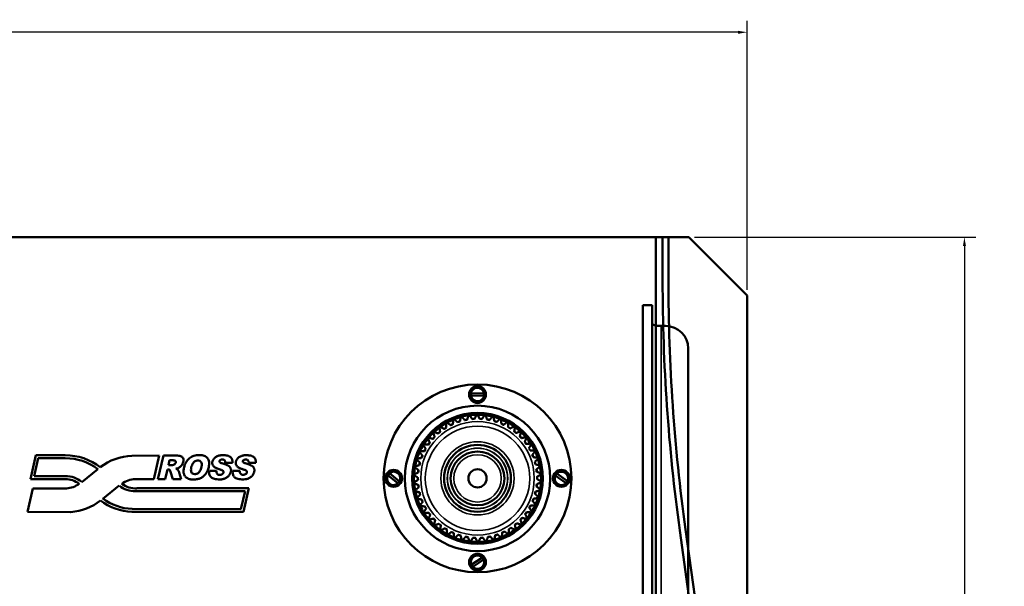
# Model space of a CAD drawing. Header units: inches. Extents: x -32 to 29.2, y -14.4 to 22.6.
# Tile 237 of 256: x 1.8 to 12.6, y 1.8 to 8. Entities that reach past the tile are written whole.
import ezdxf

# ---------------------------------------------------------------- set-up
doc = ezdxf.new("R2010")
doc.units = ezdxf.units.IN
doc.header["$MEASUREMENT"] = 0
for name, color, linetype, lineweight in [('Dimension (ANSI)', 7, 'Continuous', 25), ('Visible (ANSI)', 7, 'Continuous', 50), ('Visible Narrow (ANSI)', 7, 'Continuous', 35)]:
    doc.layers.add(name, color=color, linetype=linetype, lineweight=lineweight)
doc.styles.add('Note Text (ANSI)', font='tahoma.ttf')
doc.dimstyles.new('Default (ANSI)', dxfattribs={"dimtxt": 0.188, "dimasz": 0.098425, "dimexe": 0.125, "dimexo": 0.0625, "dimgap": 0.031496, "dimtad": 0, "dimtih": 1, "dimtoh": 1, "dimrnd": 1e-08, "dimzin": 4, "dimdsep": 46, "dimtxsty": 'Note Text (ANSI)', "dimcen": 0.09, "dimdle": 0.393701, "dimclrd": 256, "dimclre": 256, "dimclrt": 256, "dimadec": 0, "dimazin": 1, "dimtfac": 1.276596, "dimtofl": 0, "dimtmove": 0, "dimatfit": 3, "dimfxl": 1, "dimtolj": 1, "dimtzin": 4, "dimlwd": -1, "dimlwe": -1, "dimarcsym": 0})

# ---------------------------------------------------------------- blocks, each defined once
blk = doc.blocks.new('*D4')
at = {"layer": 'Defpoints', "color": 0, "transparency": 16777216}
for p in [(9.825, 7.839), (-29.65, 4.957), (9.825, 4.952)]:
    blk.add_point(p, dxfattribs=at)
at = {"layer": 'Dimension (ANSI)', "transparency": 16777216}
for p, q in [((-29.65, 5.019), (-29.65, 7.964)), ((9.825, 5.014), (9.825, 7.964)), ((-29.552, 7.839), (-10.781, 7.839)), ((9.726, 7.839), (-9.045, 7.839))]:
    blk.add_line(p, q, dxfattribs=at)
for points in [[(-29.552, 7.855), (-29.552, 7.822), (-29.65, 7.839)], [(9.726, 7.855), (9.726, 7.822), (9.825, 7.839)]]:
    blk.add_solid(points, dxfattribs=at)
at = {"layer": 'Dimension (ANSI)', "transparency": 16777216, "insert": (-10.749, 7.962), "char_height": 0.188, "attachment_point": 1, "style": 'Note Text (ANSI)'}
blk.add_mtext('\\A1;39.48 [1002.7]', dxfattribs=at)
blk = doc.blocks.new('*D7')
at = {"layer": 'Defpoints', "color": 0, "transparency": 16777216}
for p in [(9.185, 5.592), (4.699, -12.66), (12.209, -12.66)]:
    blk.add_point(p, dxfattribs=at)
at = {"layer": 'Dimension (ANSI)', "transparency": 16777216}
for p, q in [((9.247, 5.592), (12.334, 5.592)), ((12.209, 5.493), (12.209, -2.745)), ((12.209, -12.562), (12.209, -4.323)), ((4.762, -12.66), (12.334, -12.66))]:
    blk.add_line(p, q, dxfattribs=at)
for points in [[(12.193, 5.493), (12.226, 5.493), (12.209, 5.592)], [(12.193, -12.562), (12.226, -12.562), (12.209, -12.66)]]:
    blk.add_solid(points, dxfattribs=at)
at = {"layer": 'Dimension (ANSI)', "transparency": 16777216, "insert": (12.086, -4.292), "char_height": 0.188, "attachment_point": 1, "rotation": 90, "style": 'Note Text (ANSI)'}
blk.add_mtext('\\A1;18.25 [463.6]', dxfattribs=at)

msp = doc.modelspace()

# ---------------------------------------------------------------- linework, layer by layer
at = {"layer": 'Visible (ANSI)'}
for p, q in [((8.825, 5.592), (-28.65, 5.592)), ((8.825, 5.592), (8.898, 5.592)), ((8.825, -10.578), (8.825, 5.592)), ((8.898, 5.592), (8.961, 5.592)), ((8.898, 5.113), (8.898, 5.592)), ((8.961, 5.592), (9.185, 5.592)), ((8.961, 5.592), (8.961, 5.113)), ((9.185, 5.592), (9.825, 4.952)), ((9.825, 4.952), (9.825, -10.288)), ((8.68, 4.845), (8.782, 4.845)), ((8.68, 4.845), (8.68, -8.303)), ((8.782, -8.303), (8.782, 4.845)), ((8.883, 4.616), (8.93, 4.616)), ((9.18, -8.365), (9.18, 4.37)), ((6.795, 3.876), (6.939, 3.88)), ((6.94, 3.853), (6.795, 3.849)), ((1.964, 2.937), (2.021, 3.197)), ((2.004, 2.969), (2.047, 3.164)), ((2.021, 3.197), (2.306, 3.197)), ((2.047, 3.164), (2.306, 3.164)), ((2.306, 3.197), (2.344, 3.197)), ((2.306, 3.164), (2.344, 3.164)), ((3.076, 3.193), (3.376, 3.195)), ((3.376, 3.195), (3.314, 2.935)), ((3.359, 2.935), (3.421, 3.195)), ((3.421, 3.195), (3.555, 3.195)), ((3.477, 3.09), (3.489, 3.142)), ((3.489, 3.142), (3.525, 3.142)), ((2.701, 3.045), (2.524, 2.904)), ((3.465, 3.041), (3.44, 2.935)), ((3.472, 3.041), (3.465, 3.041)), ((3.51, 3.09), (3.477, 3.09)), ((3.5, 3.015), (3.496, 3.025)), ((3.925, 3.028), (4.002, 3.028)), ((4.177, 3.116), (4.1, 3.115)), ((4.182, 3.028), (4.26, 3.028)), ((4.434, 3.116), (4.356, 3.115)), ((2.309, 2.936), (1.964, 2.937)), ((2.309, 2.969), (2.004, 2.969)), ((2.345, 2.969), (2.309, 2.969)), ((2.345, 2.936), (2.309, 2.936)), ((3.314, 2.935), (3.114, 2.935)), ((3.44, 2.935), (3.359, 2.935)), ((3.524, 2.935), (3.5, 3.015)), ((3.614, 2.935), (3.524, 2.935)), ((3.593, 3.01), (3.614, 2.935)), ((5.995, 2.888), (5.883, 2.979)), ((5.9, 3), (6.012, 2.909)), ((7.839, 2.892), (7.72, 2.975)), ((7.736, 2.997), (7.854, 2.914)), ((1.928, 2.575), (1.987, 2.833)), ((1.987, 2.833), (2.356, 2.833)), ((2.757, 2.721), (2.937, 2.864)), ((3.129, 2.835), (4.357, 2.835)), ((4.357, 2.835), (4.299, 2.575)), ((3.114, 2.802), (4.316, 2.803)), ((4.316, 2.803), (4.272, 2.607)), ((4.272, 2.607), (3.078, 2.608)), ((2.403, 2.574), (1.928, 2.575)), ((4.299, 2.575), (3.076, 2.575)), ((9.149, 2.382), (9.657, -1.297)), ((9.594, -1.305), (9.086, 2.373)), ((6.799, 1.997), (6.921, 2.074)), ((6.935, 2.052), (6.814, 1.974))]:
    msp.add_line(p, q, dxfattribs=at)
for centre, radius in [((6.867, 2.944), 1.03), ((6.867, 3.864), 0.0925), ((6.867, 2.944), 0.798), ((6.867, 2.944), 0.718), ((6.867, 2.944), 0.367), ((6.867, 2.944), 0.295), ((5.947, 2.944), 0.0925), ((6.867, 2.944), 0.0998), ((7.787, 2.944), 0.0925), ((6.867, 2.024), 0.0925)]:
    msp.add_circle(centre, radius, dxfattribs=at)
for centre, radius, start, end in [((28.93, 5.113), 20.032, 180, 187.8596), ((28.93, 5.113), 19.968, 180, 187.8596), ((6.867, 3.864), 0.0735, 12.1807, 171.0131), ((6.867, 3.864), 0.0735, 192.1807, 351.0131), ((6.867, 3.864), 0.0699, 170.4533, 192.7404), ((6.867, 3.864), 0.0699, 350.4533, 12.7404), ((6.867, 2.944), 0.697, 112.4841, 118.7269), ((6.867, 2.944), 0.7, 111.6295, 112.3816), ((6.867, 2.944), 0.697, 105.2841, 111.5269), ((6.867, 2.944), 0.655, 107.1839, 109.6271), ((6.867, 2.944), 0.653, 107.2425, 109.5686), ((6.867, 2.944), 0.7, 104.4295, 105.1816), ((6.867, 2.944), 0.698, 98.0841, 104.3269), ((6.867, 2.944), 0.655, 99.9839, 102.4271), ((6.867, 2.944), 0.653, 100.0425, 102.3686), ((6.867, 2.944), 0.7, 97.2295, 97.9816), ((6.867, 2.944), 0.698, 90.8841, 97.1269), ((6.867, 2.944), 0.655, 92.7839, 95.2271), ((6.867, 2.944), 0.653, 92.8425, 95.1686), ((6.867, 2.944), 0.7, 90.0295, 90.7816), ((6.867, 2.944), 0.697, 83.6841, 89.9269), ((6.867, 2.944), 0.655, 85.5839, 88.0271), ((6.867, 2.944), 0.653, 85.6425, 87.9686), ((6.867, 2.944), 0.7, 82.8295, 83.5816), ((6.867, 2.944), 0.698, 76.4841, 82.7269), ((6.867, 2.944), 0.655, 78.3839, 80.8271), ((6.867, 2.944), 0.653, 78.4425, 80.7686), ((6.867, 2.944), 0.7, 75.6295, 76.3816), ((6.867, 2.944), 0.697, 69.2841, 75.5269), ((6.867, 2.944), 0.655, 71.1839, 73.6271), ((6.867, 2.944), 0.653, 71.2425, 73.5686), ((6.867, 2.944), 0.7, 68.4295, 69.1816), ((6.867, 2.944), 0.697, 62.0841, 68.3269), ((6.867, 2.944), 0.697, 126.8841, 133.1269), ((6.867, 2.944), 0.7, 126.0295, 126.7816), ((6.867, 2.944), 0.697, 119.6841, 125.9269), ((6.867, 2.944), 0.655, 121.5839, 124.0271), ((6.867, 2.944), 0.653, 121.6425, 123.9686), ((6.867, 2.944), 0.7, 118.8295, 119.5816), ((6.867, 2.944), 0.655, 114.3839, 116.8271), ((6.867, 2.944), 0.653, 114.4425, 116.7686), ((6.867, 2.944), 0.655, 63.9839, 66.4271), ((6.867, 2.944), 0.653, 64.0425, 66.3686), ((6.867, 2.944), 0.7, 61.2295, 61.9816), ((6.867, 2.944), 0.655, 56.7839, 59.2271), ((6.867, 2.944), 0.653, 56.8425, 59.1686), ((6.867, 2.944), 0.697, 54.8841, 61.1269), ((6.867, 2.944), 0.655, 49.5839, 52.0271), ((6.867, 2.944), 0.653, 49.6425, 51.9686), ((6.867, 2.944), 0.7, 54.0295, 54.7816), ((6.867, 2.944), 0.697, 47.6841, 53.9269), ((6.867, 2.944), 0.7, 46.8295, 47.5816), ((6.867, 2.944), 0.698, 141.2841, 147.5269), ((6.867, 2.944), 0.7, 140.4295, 141.1816), ((6.867, 2.944), 0.698, 134.0841, 140.3269), ((6.867, 2.944), 0.655, 135.9839, 138.4271), ((6.867, 2.944), 0.653, 136.0425, 138.3686), ((6.867, 2.944), 0.7, 133.2295, 133.9816), ((6.867, 2.944), 0.655, 128.7839, 131.2271), ((6.867, 2.944), 0.653, 128.8425, 131.1686), ((6.867, 2.944), 0.653, 42.4425, 44.7686), ((6.867, 2.944), 0.655, 42.3839, 44.8271), ((6.867, 2.944), 0.697, 40.4841, 46.7269), ((6.867, 2.944), 0.7, 39.6295, 40.3816), ((6.867, 2.944), 0.697, 33.2841, 39.5269), ((6.867, 2.944), 0.7, 154.8295, 155.5816), ((6.867, 2.944), 0.698, 148.4841, 154.7269), ((6.867, 2.944), 0.7, 147.6295, 148.3816), ((6.867, 2.944), 0.655, 150.3839, 152.8271), ((6.867, 2.944), 0.653, 150.4425, 152.7686), ((6.867, 2.944), 0.655, 143.1839, 145.6271), ((6.867, 2.944), 0.653, 143.2425, 145.5686), ((6.867, 2.944), 0.653, 35.2425, 37.5686), ((6.867, 2.944), 0.655, 35.1839, 37.6271), ((6.867, 2.944), 0.653, 28.0425, 30.3686), ((6.867, 2.944), 0.655, 27.9839, 30.4271), ((6.867, 2.944), 0.7, 32.4295, 33.1816), ((6.867, 2.944), 0.698, 26.0841, 32.3269), ((6.867, 2.944), 0.7, 25.2295, 25.9816), ((2.351, 2.593), 0.604, 51.4135, 90.6767), ((2.351, 2.592), 0.573, 52.2686, 90.6851), ((3.098, 2.595), 0.598, 92.103, 128.1796), ((6.867, 2.944), 0.698, 162.8841, 169.1269), ((6.867, 2.944), 0.7, 162.0295, 162.7816), ((6.867, 2.944), 0.698, 155.6841, 161.9269), ((6.867, 2.944), 0.655, 157.5839, 160.0271), ((6.867, 2.944), 0.653, 157.6425, 159.9686), ((6.867, 2.944), 0.653, 20.8425, 23.1686), ((6.867, 2.944), 0.655, 20.7839, 23.2271), ((6.867, 2.944), 0.697, 18.8841, 25.1269), ((6.867, 2.944), 0.7, 18.0295, 18.7816), ((6.867, 2.944), 0.697, 11.6841, 17.9269), ((3.475, 3.019), 0.0219, 16.6486, 98.6363), ((6.867, 2.944), 0.698, 170.0841, 176.3269), ((6.867, 2.944), 0.7, 169.2295, 169.9816), ((6.867, 2.944), 0.655, 171.9839, 174.4271), ((6.867, 2.944), 0.653, 172.0425, 174.3686), ((6.867, 2.944), 0.655, 164.7839, 167.2271), ((6.867, 2.944), 0.653, 164.8425, 167.1686), ((6.867, 2.944), 0.653, 13.6425, 15.9686), ((6.867, 2.944), 0.655, 13.5839, 16.0271), ((6.867, 2.944), 0.653, 6.4425, 8.7686), ((6.867, 2.944), 0.655, 6.3839, 8.8271), ((6.867, 2.944), 0.7, 10.8295, 11.5816), ((6.867, 2.944), 0.697, 4.4841, 10.7269), ((2.347, 2.692), 0.277, 50.0077, 90.319), ((2.347, 2.694), 0.242, 52.1364, 90.5635), ((3.109, 2.697), 0.237, 88.8943, 127.8648), ((5.947, 2.944), 0.0735, 151.4451, 310.2775), ((5.947, 2.944), 0.0699, 129.7177, 152.0048), ((5.947, 2.944), 0.0735, 331.4451, 130.2775), ((6.867, 2.944), 0.7, 176.4295, 177.1816), ((6.867, 2.944), 0.698, 177.2841, 183.5269), ((6.867, 2.944), 0.655, 179.1839, 181.6271), ((6.867, 2.944), 0.653, 179.2425, 181.5686), ((6.867, 2.944), 0.653, 359.2425, 1.5686), ((6.867, 2.944), 0.655, 359.1839, 1.6271), ((6.867, 2.944), 0.697, 357.2841, 3.5269), ((6.867, 2.944), 0.7, 3.6295, 4.3816), ((7.787, 2.944), 0.0735, 155.51, 314.3424), ((7.787, 2.944), 0.0699, 133.7826, 156.0698), ((7.787, 2.944), 0.0735, 335.51, 134.3424), ((2.349, 3.067), 0.233, 271.6731, 309.0102), ((3.113, 3.084), 0.282, 231.498, 270.2328), ((3.12, 3.104), 0.27, 234.5661, 271.912), ((5.947, 2.944), 0.0699, 309.7177, 332.0048), ((6.867, 2.944), 0.7, 183.6295, 184.3816), ((6.867, 2.944), 0.697, 184.4841, 190.7269), ((6.867, 2.944), 0.7, 190.8295, 191.5816), ((6.867, 2.944), 0.655, 186.3839, 188.8271), ((6.867, 2.944), 0.653, 186.4425, 188.7686), ((6.867, 2.944), 0.653, 352.0425, 354.3686), ((6.867, 2.944), 0.655, 351.9839, 354.4271), ((6.867, 2.944), 0.697, 342.8841, 349.1269), ((6.867, 2.944), 0.698, 350.0841, 356.3269), ((6.867, 2.944), 0.7, 349.2295, 349.9816), ((6.867, 2.944), 0.7, 356.4295, 357.1816), ((7.787, 2.944), 0.0699, 313.7826, 336.0698), ((2.359, 3.174), 0.601, 274.2292, 308.0944), ((3.104, 3.194), 0.619, 232.7984, 267.3922), ((3.11, 3.209), 0.602, 234.1023, 266.9164), ((6.867, 2.944), 0.697, 191.6841, 197.9269), ((6.867, 2.944), 0.7, 198.0295, 198.7816), ((6.867, 2.944), 0.697, 198.8841, 205.1269), ((6.867, 2.944), 0.655, 193.5839, 196.0271), ((6.867, 2.944), 0.653, 193.6425, 195.9686), ((6.867, 2.944), 0.655, 200.7839, 203.2271), ((6.867, 2.944), 0.653, 200.8425, 203.1686), ((6.867, 2.944), 0.653, 337.6425, 339.9686), ((6.867, 2.944), 0.655, 337.5839, 340.0271), ((6.867, 2.944), 0.653, 344.8425, 347.1686), ((6.867, 2.944), 0.655, 344.7839, 347.2271), ((6.867, 2.944), 0.697, 335.6841, 341.9269), ((6.867, 2.944), 0.7, 342.0295, 342.7816), ((6.867, 2.944), 0.7, 205.2295, 205.9816), ((6.867, 2.944), 0.697, 206.0841, 212.3269), ((6.867, 2.944), 0.655, 207.9839, 210.4271), ((6.867, 2.944), 0.653, 208.0425, 210.3686), ((6.867, 2.944), 0.653, 330.4425, 332.7686), ((6.867, 2.944), 0.655, 330.3839, 332.8271), ((6.867, 2.944), 0.698, 328.4841, 334.7269), ((6.867, 2.944), 0.7, 334.8295, 335.5816), ((6.867, 2.944), 0.7, 212.4295, 213.1816), ((6.867, 2.944), 0.698, 213.2841, 219.5269), ((6.867, 2.944), 0.7, 219.6295, 220.3816), ((6.867, 2.944), 0.655, 215.1839, 217.6271), ((6.867, 2.944), 0.653, 215.2425, 217.5686), ((6.867, 2.944), 0.698, 220.4841, 226.7269), ((6.867, 2.944), 0.655, 222.3839, 224.8271), ((6.867, 2.944), 0.653, 222.4425, 224.7686), ((6.867, 2.944), 0.653, 316.0425, 318.3686), ((6.867, 2.944), 0.655, 315.9839, 318.4271), ((6.867, 2.944), 0.697, 314.0841, 320.3269), ((6.867, 2.944), 0.653, 323.2425, 325.5686), ((6.867, 2.944), 0.655, 323.1839, 325.6271), ((6.867, 2.944), 0.7, 320.4295, 321.1816), ((6.867, 2.944), 0.698, 321.2841, 327.5269), ((6.867, 2.944), 0.7, 327.6295, 328.3816), ((6.867, 2.944), 0.7, 226.8295, 227.5816), ((6.867, 2.944), 0.698, 227.6841, 233.9269), ((6.867, 2.944), 0.655, 229.5839, 232.0271), ((6.867, 2.944), 0.653, 229.6425, 231.9686), ((6.867, 2.944), 0.7, 234.0295, 234.7816), ((6.867, 2.944), 0.655, 236.7839, 239.2271), ((6.867, 2.944), 0.653, 236.8425, 239.1686), ((6.867, 2.944), 0.653, 301.6425, 303.9686), ((6.867, 2.944), 0.655, 301.5839, 304.0271), ((6.867, 2.944), 0.698, 299.6841, 305.9269), ((6.867, 2.944), 0.653, 308.8425, 311.1686), ((6.867, 2.944), 0.655, 308.7839, 311.2271), ((6.867, 2.944), 0.7, 306.0295, 306.7816), ((6.867, 2.944), 0.698, 306.8841, 313.1269), ((6.867, 2.944), 0.7, 313.2295, 313.9816), ((6.867, 2.944), 0.698, 234.8841, 241.1269), ((6.867, 2.944), 0.7, 241.2295, 241.9816), ((6.867, 2.944), 0.697, 242.0841, 248.3269), ((6.867, 2.944), 0.655, 243.9839, 246.4271), ((6.867, 2.944), 0.653, 244.0425, 246.3686), ((6.867, 2.944), 0.7, 248.4295, 249.1816), ((6.867, 2.944), 0.698, 249.2841, 255.5269), ((6.867, 2.944), 0.655, 251.1839, 253.6271), ((6.867, 2.944), 0.653, 251.2425, 253.5686), ((6.867, 2.944), 0.655, 258.3839, 260.8271), ((6.867, 2.944), 0.653, 258.4425, 260.7686), ((6.867, 2.944), 0.655, 265.5839, 268.0271), ((6.867, 2.944), 0.653, 265.6425, 267.9686), ((6.867, 2.944), 0.655, 272.7839, 275.2271), ((6.867, 2.944), 0.653, 272.8425, 275.1686), ((6.867, 2.944), 0.653, 280.0425, 282.3686), ((6.867, 2.944), 0.655, 279.9839, 282.4271), ((6.867, 2.944), 0.7, 284.4295, 285.1816), ((6.867, 2.944), 0.698, 285.2841, 291.5269), ((6.867, 2.944), 0.653, 287.2425, 289.5686), ((6.867, 2.944), 0.655, 287.1839, 289.6271), ((6.867, 2.944), 0.7, 291.6295, 292.3816), ((6.867, 2.944), 0.697, 292.4841, 298.7269), ((6.867, 2.944), 0.655, 294.3839, 296.8271), ((6.867, 2.944), 0.653, 294.4425, 296.7686), ((6.867, 2.944), 0.7, 298.8295, 299.5816), ((6.867, 2.944), 0.7, 255.6295, 256.3816), ((6.867, 2.944), 0.697, 256.4841, 262.7269), ((6.867, 2.944), 0.7, 262.8295, 263.5816), ((6.867, 2.944), 0.697, 263.6841, 269.9269), ((6.867, 2.944), 0.7, 270.0295, 270.7816), ((6.867, 2.944), 0.698, 270.8841, 277.1269), ((6.867, 2.944), 0.7, 277.2295, 277.9816), ((6.867, 2.944), 0.698, 278.0841, 284.3269), ((6.867, 2.024), 0.0735, 43.0527, 201.8851), ((6.867, 2.024), 0.0699, 21.3253, 43.6124), ((6.867, 2.024), 0.0699, 201.3253, 223.6124), ((6.867, 2.024), 0.0735, 223.0527, 21.8851)]:
    msp.add_arc(centre, radius, start, end, dxfattribs=at)
msp.add_ellipse((8.93, 4.37), major_axis=(0.25, 0), ratio=0.984808, start_param=0, end_param=1.570796, dxfattribs=at)
for points, knots in [([(8.782, 4.637), (8.782, 4.63), (8.804, 4.623), (8.838, 4.619), (8.852, 4.618), (8.868, 4.617), (8.883, 4.616)], [0, 0, 0, 0, 1.103949, 1.103949, 1.103949, 1.570796, 1.570796, 1.570796, 1.570796]), ([(3.525, 3.142), (3.528, 3.142), (3.537, 3.142), (3.552, 3.14), (3.558, 3.125), (3.556, 3.112), (3.547, 3.099), (3.531, 3.091), (3.518, 3.09), (3.51, 3.09)], [0, 0, 0, 0, 0.0253521, 0.074433, 0.0998905, 0.1370967, 0.1699654, 0.2132654, 0.2700097, 0.2700097, 0.2700097, 0.2700097]), ([(3.555, 3.195), (3.562, 3.194), (3.577, 3.194), (3.599, 3.191), (3.619, 3.186), (3.633, 3.173), (3.641, 3.155), (3.641, 3.134), (3.637, 3.116), (3.63, 3.099), (3.621, 3.085), (3.606, 3.071), (3.586, 3.057), (3.568, 3.052), (3.558, 3.05)], [0, 0, 0, 0, 0.0547325, 0.11599, 0.1646122, 0.2091743, 0.2565948, 0.3099678, 0.3681709, 0.3948245, 0.4465714, 0.4976937, 0.5495685, 0.6314245, 0.6314245, 0.6314245, 0.6314245]), ([(3.707, 3.165), (3.714, 3.17), (3.73, 3.181), (3.756, 3.192), (3.784, 3.199), (3.814, 3.201), (3.843, 3.199), (3.869, 3.193), (3.89, 3.182), (3.907, 3.166), (3.918, 3.146), (3.923, 3.123), (3.923, 3.096), (3.919, 3.07), (3.912, 3.046), (3.904, 3.026), (3.895, 3.008), (3.885, 2.993), (3.873, 2.979), (3.859, 2.966), (3.845, 2.956), (3.829, 2.947), (3.812, 2.94), (3.793, 2.935), (3.773, 2.932), (3.753, 2.931), (3.727, 2.932), (3.699, 2.937), (3.675, 2.949), (3.661, 2.963), (3.653, 2.975), (3.646, 2.99), (3.642, 3.006), (3.641, 3.024), (3.643, 3.044), (3.648, 3.068), (3.656, 3.095), (3.669, 3.122), (3.686, 3.146), (3.699, 3.159), (3.707, 3.165)], [-1, -1, -1, -1, -0.968114, -0.936237, -0.903319, -0.868421, -0.833973, -0.804127, -0.777588, -0.752549, -0.72744, -0.700787, -0.670898, -0.636557, -0.610713, -0.586567, -0.563899, -0.542441, -0.521681, -0.501217, -0.480774, -0.460071, -0.43894, -0.417144, -0.394382, -0.370375, -0.346537, -0.306072, -0.272577, -0.256409, -0.239771, -0.222094, -0.203149, -0.182516, -0.159697, -0.134327, -0.098303, -0.064512, -0.032074, 0, 0, 0, 0]), ([(3.756, 3.122), (3.76, 3.126), (3.772, 3.134), (3.793, 3.14), (3.818, 3.139), (3.837, 3.124), (3.841, 3.104), (3.842, 3.086), (3.836, 3.066), (3.832, 3.045), (3.821, 3.025), (3.811, 3.008), (3.795, 2.998), (3.78, 2.992), (3.761, 2.99), (3.742, 2.994), (3.726, 3.008), (3.723, 3.028), (3.723, 3.051), (3.73, 3.076), (3.738, 3.099), (3.749, 3.113), (3.753, 3.121), (3.756, 3.122), (3.756, 3.122)], [-1, -1, -1, -1, -0.9582, -0.905201, -0.842221, -0.79048, -0.746136, -0.701228, -0.660633, -0.597611, -0.55109, -0.500466, -0.46192, -0.419619, -0.386209, -0.328657, -0.288991, -0.241245, -0.195569, -0.123329, -0.058847, -0.022867, -0.000007, 0, 0, 0, 0]), ([(4.1, 3.115), (4.1, 3.118), (4.1, 3.124), (4.098, 3.133), (4.094, 3.142), (4.086, 3.147), (4.078, 3.15), (4.07, 3.151), (4.062, 3.151), (4.054, 3.15), (4.045, 3.146), (4.037, 3.139), (4.033, 3.128), (4.039, 3.119), (4.049, 3.113), (4.072, 3.107), (4.101, 3.098), (4.128, 3.087), (4.142, 3.077), (4.15, 3.07), (4.155, 3.062), (4.159, 3.053), (4.162, 3.044), (4.163, 3.034), (4.162, 3.024), (4.16, 3.014), (4.157, 3.002), (4.151, 2.99), (4.144, 2.979), (4.136, 2.969), (4.126, 2.96), (4.114, 2.952), (4.102, 2.945), (4.089, 2.939), (4.074, 2.935), (4.053, 2.932), (4.025, 2.932), (3.995, 2.935), (3.97, 2.94), (3.951, 2.949), (3.937, 2.962), (3.929, 2.976), (3.924, 2.992), (3.922, 3.01), (3.924, 3.022), (3.925, 3.028)], [0, 0, 0, 0, 0.017539, 0.047221, 0.069599, 0.091147, 0.11394, 0.138308, 0.151458, 0.17643, 0.197718, 0.22213, 0.256885, 0.273203, 0.304011, 0.34224, 0.455623, 0.532878, 0.561658, 0.58805, 0.612731, 0.63648, 0.660154, 0.684239, 0.7093, 0.735855, 0.768007, 0.800312, 0.833349, 0.867634, 0.902476, 0.937267, 0.97253, 1.008796, 1.046739, 1.087108, 1.176698, 1.254021, 1.317873, 1.370111, 1.414122, 1.455395, 1.49705, 1.540962, 1.588777, 1.588777, 1.588777, 1.588777]), ([(4.002, 3.028), (4.002, 3.024), (4.001, 3.014), (4.004, 3.001), (4.011, 2.993), (4.019, 2.986), (4.029, 2.983), (4.038, 2.983), (4.048, 2.982), (4.058, 2.985), (4.067, 2.99), (4.074, 2.996), (4.081, 3.006), (4.08, 3.018), (4.075, 3.027), (4.067, 3.031), (4.056, 3.037), (4.044, 3.041), (4.03, 3.045), (4.016, 3.05), (4.001, 3.056), (3.988, 3.063), (3.975, 3.072), (3.965, 3.083), (3.961, 3.093), (3.957, 3.103), (3.956, 3.115), (3.958, 3.127), (3.962, 3.139), (3.966, 3.148), (3.972, 3.157), (3.98, 3.166), (3.988, 3.174), (3.998, 3.181), (4.009, 3.187), (4.022, 3.192), (4.036, 3.195), (4.053, 3.198), (4.07, 3.197), (4.087, 3.199), (4.1, 3.197), (4.115, 3.196), (4.128, 3.193), (4.14, 3.187), (4.15, 3.184), (4.16, 3.176), (4.169, 3.165), (4.175, 3.151), (4.178, 3.134), (4.177, 3.122), (4.177, 3.116)], [0, 0, 0, 0, 0.035008, 0.072048, 0.095267, 0.119892, 0.151286, 0.168337, 0.193225, 0.226249, 0.243685, 0.266965, 0.302413, 0.331091, 0.351864, 0.376006, 0.404571, 0.442267, 0.472142, 0.519199, 0.554356, 0.593098, 0.636378, 0.672085, 0.702877, 0.719309, 0.753192, 0.790391, 0.816337, 0.842718, 0.870056, 0.898791, 0.928594, 0.959155, 0.991024, 1.024673, 1.061051, 1.101343, 1.153867, 1.195212, 1.23079, 1.254376, 1.30561, 1.334269, 1.349976, 1.389089, 1.425782, 1.463666, 1.505494, 1.553344, 1.553344, 1.553344, 1.553344]), ([(4.356, 3.115), (4.356, 3.118), (4.357, 3.124), (4.355, 3.133), (4.35, 3.142), (4.342, 3.146), (4.334, 3.15), (4.326, 3.15), (4.318, 3.151), (4.31, 3.149), (4.302, 3.146), (4.294, 3.139), (4.29, 3.128), (4.296, 3.118), (4.306, 3.113), (4.329, 3.107), (4.358, 3.098), (4.384, 3.087), (4.398, 3.077), (4.406, 3.07), (4.412, 3.062), (4.416, 3.053), (4.418, 3.044), (4.419, 3.035), (4.419, 3.025), (4.417, 3.014), (4.413, 3.003), (4.408, 2.991), (4.401, 2.98), (4.392, 2.97), (4.382, 2.961), (4.371, 2.953), (4.359, 2.946), (4.346, 2.94), (4.331, 2.936), (4.31, 2.933), (4.283, 2.932), (4.252, 2.935), (4.228, 2.941), (4.208, 2.95), (4.195, 2.962), (4.187, 2.977), (4.182, 2.992), (4.18, 3.01), (4.181, 3.022), (4.182, 3.028)], [0, 0, 0, 0, 0.017448, 0.046976, 0.06924, 0.090676, 0.113351, 0.137593, 0.150675, 0.175518, 0.196696, 0.220981, 0.255557, 0.271791, 0.302439, 0.340471, 0.453268, 0.530123, 0.558754, 0.58501, 0.609563, 0.633189, 0.656741, 0.680702, 0.705634, 0.732051, 0.764037, 0.796174, 0.829041, 0.863148, 0.897811, 0.932422, 0.967502, 1.003581, 1.041328, 1.081488, 1.170614, 1.247538, 1.31106, 1.363028, 1.406812, 1.447871, 1.48931, 1.532996, 1.580564, 1.580564, 1.580564, 1.580564]), ([(4.26, 3.028), (4.259, 3.024), (4.259, 3.014), (4.262, 3.002), (4.269, 2.993), (4.277, 2.986), (4.286, 2.983), (4.296, 2.983), (4.306, 2.983), (4.315, 2.986), (4.324, 2.99), (4.332, 2.996), (4.338, 3.006), (4.337, 3.018), (4.332, 3.027), (4.324, 3.032), (4.314, 3.038), (4.302, 3.041), (4.287, 3.045), (4.273, 3.049), (4.259, 3.056), (4.245, 3.063), (4.233, 3.072), (4.223, 3.083), (4.218, 3.093), (4.214, 3.103), (4.214, 3.114), (4.216, 3.127), (4.219, 3.138), (4.224, 3.147), (4.23, 3.156), (4.237, 3.165), (4.245, 3.173), (4.255, 3.18), (4.266, 3.186), (4.279, 3.191), (4.293, 3.195), (4.309, 3.198), (4.327, 3.197), (4.344, 3.198), (4.357, 3.196), (4.371, 3.195), (4.385, 3.192), (4.396, 3.187), (4.406, 3.183), (4.416, 3.176), (4.426, 3.165), (4.432, 3.15), (4.434, 3.134), (4.434, 3.122), (4.434, 3.116)], [0, 0, 0, 0, 0.034828, 0.071676, 0.094776, 0.119274, 0.150506, 0.167469, 0.192228, 0.225082, 0.242428, 0.265588, 0.300853, 0.329383, 0.350049, 0.374067, 0.402484, 0.439985, 0.469706, 0.516521, 0.551496, 0.590039, 0.633095, 0.668618, 0.69925, 0.715598, 0.749306, 0.786314, 0.812126, 0.83837, 0.865567, 0.894155, 0.923803, 0.954207, 0.985912, 1.019387, 1.055577, 1.095661, 1.147914, 1.189046, 1.224441, 1.247905, 1.298874, 1.327386, 1.343012, 1.381923, 1.418426, 1.456115, 1.497728, 1.545331, 1.545331, 1.545331, 1.545331]), ([(3.558, 3.05), (3.562, 3.048), (3.568, 3.046), (3.576, 3.041), (3.582, 3.034), (3.586, 3.026), (3.591, 3.018), (3.593, 3.013), (3.593, 3.01)], [0, 0, 0, 0, 0.0309312, 0.0530883, 0.0697285, 0.0954807, 0.1219034, 0.1404738, 0.1404738, 0.1404738, 0.1404738])]:
    msp.add_open_spline(points, degree=3, knots=knots, dxfattribs=at)
for points, weights in [([(6.601, 3.592), (6.599, 3.564), (6.597, 3.539)], [1, 1.00075667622, 1]), ([(6.648, 3.56), (6.63, 3.577), (6.609, 3.595)], [1, 1.00075667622, 1]), ([(6.684, 3.62), (6.679, 3.593), (6.674, 3.568)], [1, 1.00075667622, 1]), ([(6.727, 3.582), (6.711, 3.602), (6.693, 3.622)], [1, 1.00075667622, 1]), ([(6.77, 3.638), (6.761, 3.612), (6.753, 3.588)], [1, 1.00075667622, 1]), ([(6.808, 3.595), (6.794, 3.616), (6.779, 3.639)], [1, 1.00075667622, 1]), ([(6.858, 3.644), (6.846, 3.62), (6.835, 3.597)], [1, 1.00075667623, 1]), ([(6.89, 3.597), (6.879, 3.62), (6.867, 3.644)], [1, 1.00075667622, 1]), ([(6.946, 3.64), (6.931, 3.617), (6.917, 3.596)], [1, 1.00075667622, 1]), ([(6.972, 3.589), (6.964, 3.613), (6.955, 3.639)], [1, 1.00075667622, 1]), ([(7.032, 3.625), (7.015, 3.604), (6.998, 3.584)], [1, 1.00075667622, 1]), ([(7.052, 3.571), (7.047, 3.596), (7.041, 3.622)], [1, 1.00075667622, 1]), ([(7.116, 3.599), (7.096, 3.58), (7.077, 3.563)], [1, 1.00075667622, 1]), ([(7.129, 3.543), (7.127, 3.568), (7.125, 3.595)], [1, 1.00075667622, 1]), ([(6.448, 3.505), (6.453, 3.478), (6.457, 3.453)], [1, 1.00075667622, 1]), ([(6.502, 3.486), (6.48, 3.498), (6.456, 3.51)], [1, 1.00075667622, 1]), ([(6.522, 3.553), (6.523, 3.526), (6.525, 3.501)], [1, 1.00075667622, 1]), ([(6.573, 3.528), (6.552, 3.542), (6.53, 3.558)], [1, 1.00075667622, 1]), ([(7.196, 3.562), (7.174, 3.546), (7.153, 3.532)], [1, 1.00075667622, 1]), ([(7.202, 3.505), (7.203, 3.531), (7.204, 3.558)], [1, 1.00075667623, 1]), ([(7.271, 3.516), (7.247, 3.503), (7.225, 3.491)], [1, 1.00075667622, 1]), ([(7.27, 3.459), (7.274, 3.484), (7.278, 3.511)], [1, 1.00075667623, 1]), ([(7.339, 3.461), (7.314, 3.451), (7.29, 3.442)], [1, 1.00075667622, 1]), ([(6.322, 3.383), (6.333, 3.358), (6.344, 3.335)], [1, 1.00075667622, 1]), ([(6.379, 3.378), (6.354, 3.384), (6.328, 3.39)], [1, 1.00075667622, 1]), ([(6.381, 3.448), (6.389, 3.422), (6.397, 3.398)], [1, 1.00075667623, 1]), ([(6.437, 3.436), (6.413, 3.445), (6.388, 3.454)], [1, 1.00075667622, 1]), ([(7.331, 3.404), (7.338, 3.429), (7.346, 3.455)], [1, 1.00075667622, 1]), ([(7.4, 3.398), (7.374, 3.391), (7.349, 3.385)], [1, 1.00075667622, 1]), ([(7.385, 3.343), (7.395, 3.366), (7.406, 3.391)], [1, 1.00075667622, 1]), ([(6.286, 3.243), (6.261, 3.243), (6.234, 3.242)], [1, 1.00075667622, 1]), ([(6.271, 3.311), (6.286, 3.288), (6.299, 3.267)], [1, 1.00075667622, 1]), ([(6.328, 3.314), (6.303, 3.316), (6.276, 3.319)], [1, 1.00075667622, 1]), ([(7.453, 3.327), (7.426, 3.324), (7.401, 3.321)], [1, 1.00075667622, 1]), ([(7.431, 3.275), (7.444, 3.296), (7.458, 3.32)], [1, 1.00075667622, 1]), ([(7.497, 3.251), (7.469, 3.251), (7.444, 3.251)], [1, 1.00075667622, 1]), ([(7.468, 3.201), (7.484, 3.221), (7.5, 3.243)], [1, 1.00075667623, 1]), ([(6.199, 3.152), (6.218, 3.133), (6.237, 3.115)], [1, 1.00075667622, 1]), ([(6.253, 3.168), (6.228, 3.164), (6.201, 3.16)], [1, 1.00075667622, 1]), ([(6.23, 3.234), (6.247, 3.213), (6.263, 3.193)], [1, 1.00075667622, 1]), ([(7.53, 3.17), (7.503, 3.173), (7.478, 3.177)], [1, 1.00075667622, 1]), ([(7.495, 3.124), (7.513, 3.142), (7.533, 3.161)], [1, 1.00075667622, 1]), ([(6.178, 3.066), (6.2, 3.05), (6.22, 3.035)], [1, 1.00075667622, 1]), ([(6.23, 3.089), (6.206, 3.083), (6.18, 3.075)], [1, 1.00075667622, 1]), ([(7.553, 3.085), (7.527, 3.092), (7.502, 3.098)], [1, 1.00075667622, 1]), ([(7.513, 3.044), (7.533, 3.059), (7.555, 3.076)], [1, 1.00075667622, 1]), ([(6.168, 2.979), (6.192, 2.965), (6.214, 2.953)], [1, 1.00075667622, 1]), ([(6.217, 3.008), (6.194, 2.999), (6.169, 2.988)], [1, 1.00075667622, 1]), ([(6.214, 2.926), (6.192, 2.914), (6.169, 2.9)], [1, 1.00075667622, 1]), ([(7.565, 2.998), (7.54, 3.008), (7.516, 3.018)], [1, 1.00075667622, 1]), ([(7.52, 2.962), (7.542, 2.975), (7.566, 2.989)], [1, 1.00075667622, 1]), ([(7.566, 2.91), (7.543, 2.923), (7.521, 2.936)], [1, 1.00075667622, 1]), ([(6.169, 2.891), (6.195, 2.881), (6.218, 2.871)], [1, 1.00075667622, 1]), ([(6.222, 2.845), (6.201, 2.829), (6.18, 2.813)], [1, 1.00075667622, 1]), ([(7.504, 2.799), (7.529, 2.806), (7.555, 2.813)], [1, 1.00075667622, 1]), ([(7.557, 2.823), (7.535, 2.839), (7.514, 2.854)], [1, 1.00075667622, 1]), ([(7.517, 2.88), (7.541, 2.89), (7.566, 2.901)], [1, 1.00075667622, 1]), ([(6.182, 2.804), (6.208, 2.797), (6.232, 2.79)], [1, 1.00075667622, 1]), ([(6.239, 2.765), (6.221, 2.747), (6.202, 2.728)], [1, 1.00075667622, 1]), ([(6.205, 2.719), (6.231, 2.715), (6.257, 2.712)], [1, 1.00075667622, 1]), ([(7.481, 2.721), (7.506, 2.724), (7.533, 2.728)], [1, 1.00075667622, 1]), ([(7.536, 2.737), (7.516, 2.756), (7.498, 2.773)], [1, 1.00075667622, 1]), ([(6.267, 2.687), (6.251, 2.667), (6.234, 2.646)], [1, 1.00075667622, 1]), ([(6.238, 2.638), (6.265, 2.637), (6.291, 2.637)], [1, 1.00075667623, 1]), ([(6.304, 2.614), (6.29, 2.592), (6.276, 2.569)], [1, 1.00075667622, 1]), ([(7.463, 2.577), (7.449, 2.6), (7.436, 2.622)], [1, 1.00075667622, 1]), ([(7.448, 2.645), (7.474, 2.646), (7.501, 2.647)], [1, 1.00075667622, 1]), ([(7.505, 2.655), (7.487, 2.676), (7.471, 2.696)], [1, 1.00075667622, 1]), ([(6.281, 2.561), (6.308, 2.564), (6.334, 2.567)], [1, 1.00075667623, 1]), ([(6.349, 2.546), (6.339, 2.523), (6.328, 2.498)], [1, 1.00075667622, 1]), ([(6.334, 2.491), (6.36, 2.497), (6.385, 2.503)], [1, 1.00075667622, 1]), ([(7.353, 2.441), (7.345, 2.467), (7.338, 2.491)], [1, 1.00075667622, 1]), ([(7.356, 2.51), (7.38, 2.505), (7.407, 2.498)], [1, 1.00075667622, 1]), ([(7.413, 2.506), (7.401, 2.53), (7.391, 2.553)], [1, 1.00075667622, 1]), ([(7.406, 2.575), (7.431, 2.572), (7.458, 2.57)], [1, 1.00075667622, 1]), ([(6.403, 2.484), (6.396, 2.46), (6.388, 2.434)], [1, 1.00075667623, 1]), ([(6.395, 2.428), (6.42, 2.437), (6.444, 2.446)], [1, 1.00075667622, 1]), ([(6.465, 2.43), (6.461, 2.405), (6.456, 2.378)], [1, 1.00075667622, 1]), ([(6.464, 2.372), (6.488, 2.385), (6.51, 2.397)], [1, 1.00075667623, 1]), ([(6.532, 2.383), (6.531, 2.358), (6.53, 2.331)], [1, 1.00075667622, 1]), ([(7.213, 2.336), (7.211, 2.363), (7.21, 2.388)], [1, 1.00075667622, 1]), ([(7.232, 2.402), (7.255, 2.391), (7.279, 2.378)], [1, 1.00075667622, 1]), ([(7.286, 2.384), (7.282, 2.41), (7.277, 2.435)], [1, 1.00075667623, 1]), ([(7.297, 2.452), (7.321, 2.444), (7.347, 2.434)], [1, 1.00075667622, 1]), ([(6.538, 2.326), (6.561, 2.342), (6.581, 2.357)], [1, 1.00075667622, 1]), ([(6.605, 2.346), (6.608, 2.32), (6.61, 2.293)], [1, 1.00075667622, 1]), ([(6.618, 2.29), (6.638, 2.308), (6.657, 2.326)], [1, 1.00075667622, 1]), ([(6.682, 2.318), (6.688, 2.293), (6.694, 2.266)], [1, 1.00075667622, 1]), ([(6.702, 2.264), (6.72, 2.285), (6.736, 2.304)], [1, 1.00075667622, 1]), ([(6.762, 2.299), (6.771, 2.275), (6.78, 2.25)], [1, 1.00075667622, 1]), ([(6.789, 2.249), (6.804, 2.272), (6.818, 2.293)], [1, 1.00075667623, 1]), ([(6.844, 2.291), (6.855, 2.269), (6.868, 2.244)], [1, 1.00075667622, 1]), ([(6.877, 2.244), (6.889, 2.269), (6.9, 2.292)], [1, 1.00075667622, 1]), ([(6.926, 2.294), (6.94, 2.272), (6.955, 2.25)], [1, 1.00075667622, 1]), ([(6.964, 2.251), (6.973, 2.277), (6.981, 2.301)], [1, 1.00075667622, 1]), ([(7.007, 2.306), (7.024, 2.287), (7.042, 2.266)], [1, 1.00075667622, 1]), ([(7.051, 2.269), (7.056, 2.295), (7.061, 2.32)], [1, 1.00075667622, 1]), ([(7.086, 2.329), (7.105, 2.312), (7.125, 2.294)], [1, 1.00075667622, 1]), ([(7.134, 2.297), (7.136, 2.324), (7.138, 2.35)], [1, 1.00075667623, 1]), ([(7.162, 2.361), (7.182, 2.347), (7.205, 2.331)], [1, 1.00075667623, 1])]:
    msp.add_rational_spline(points, weights, degree=2, dxfattribs=at)
at = {"layer": 'Visible Narrow (ANSI)'}
msp.add_line((8.883, 4.616), (8.883, -8.611), dxfattribs=at)
for radius in [0.623, 0.573, 0.402, 0.332, 0.33, 0.26]:
    msp.add_circle((6.867, 2.944), radius, dxfattribs=at)

# ---------------------------------------------------------------- dimensions: what is measured, and where the dimension line sits
at = {"layer": 'Dimension (ANSI)'}
for base, p1, p2, angle, picture, middle in [((9.824602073, 7.83870936), (-29.650397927, 4.956570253), (9.824602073, 4.951570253), 180, '*D4', (-9.912897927, 7.83870936)), ((12.209, -12.66), (9.185, 5.592), (4.699, -12.66), 90, '*D7', (12.209, -3.534))]:
    dim = msp.add_linear_dim(base=base, p1=p1, p2=p2, angle=angle, dimstyle='Default (ANSI)', override={"dimtih": 0, "dimtoh": 0, "dimdec": 2, "dimtp": 0, "dimtm": 0, "dimtdec": 2, "dimatfit": 1}, dxfattribs=at)
    dim.commit()
    dim.dimension.update_dxf_attribs({"geometry": picture, "text_midpoint": middle, "dimtype": 160})

doc.saveas('drawing.dxf')
